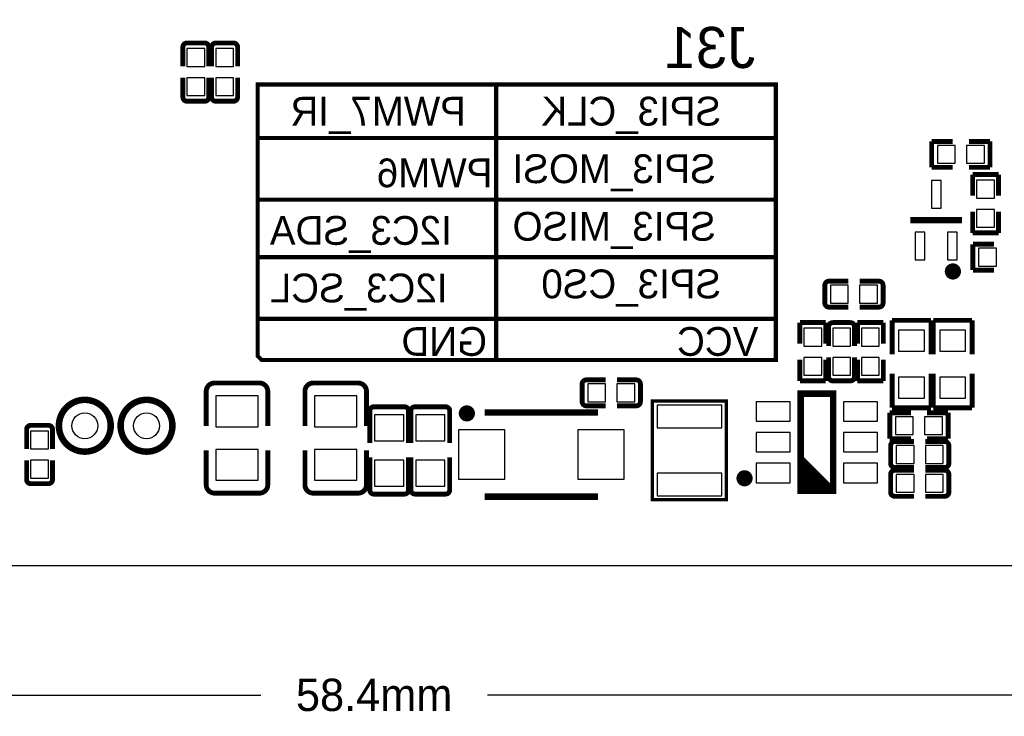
# Model space of a CAD drawing. Extents: x -9 to 263, y -9 to 91.
# Tile 11 of 16: x 168 to 198, y -5 to 17. Entities that reach past the tile are written whole.
import ezdxf
from ezdxf.enums import TextEntityAlignment as Align

# ---------------------------------------------------------------- set-up
doc = ezdxf.new("R2010")
doc.units = 0
doc.header["$MEASUREMENT"] = 0
doc.layers.get('0').update_dxf_attribs({"linetype": 'CONTINUOUS'})
doc.layers.get('Defpoints').update_dxf_attribs({"linetype": 'CONTINUOUS'})
for name, color, linetype in [('BOTTOM', 1, 'CONTINUOUS'), ('OUTLINE', 6, 'CONTINUOUS'), ('SILKSCREEN_BOTTOM', 7, 'CONTINUOUS')]:
    doc.layers.add(name, color=color, linetype=linetype)
doc.dimstyles.get("Standard").update_dxf_attribs({"dimtxt": 0.18, "dimasz": 0.18, "dimexe": 0.18, "dimexo": 0.0625, "dimgap": 0.09, "dimtad": 0, "dimtih": 1, "dimtoh": 1, "dimdec": 4, "dimzin": 0, "dimdsep": 46, "dimtxsty": 'STANDARD', "dimcen": 0.09, "dimadec": 0, "dimazin": 0, "dimtfac": 1, "dimtdec": 4, "dimtofl": 0, "dimtmove": 0, "dimatfit": 3, "dimfxl": 1, "dimtolj": 1, "dimtzin": 0, "dimarcsym": 0})

# ---------------------------------------------------------------- blocks, each defined once
blk = doc.blocks.new('*D12')
at = {"color": 0, "linetype": 'Continuous', "lineweight": -2, "transparency": 16777216}
for p, q in [((150, 1.207), (150, -4.18)), ((208.42, 0.017), (208.42, -4.18)), ((151, -4), (175.5, -4)), ((207.42, -4), (182.5, -4))]:
    blk.add_line(p, q, dxfattribs=at)
at = {"color": 0, "linetype": 'Continuous', "transparency": 16777216}
for points in [[(151, -3.833), (151, -4.167), (150, -4)], [(207.42, -3.833), (207.42, -4.167), (208.42, -4)]]:
    blk.add_solid(points, dxfattribs=at)
at = {"layer": 'Defpoints', "color": 0, "linetype": 'Continuous', "transparency": 16777216}
for p in [(150, 1.27), (208.42, 0.08), (208.42, -4)]:
    blk.add_point(p, dxfattribs=at)
at = {"color": 0, "linetype": 'Continuous', "transparency": 16777216, "insert": (179, -4), "char_height": 1, "attachment_point": 5}
blk.add_mtext('\\A1;58.4mm', dxfattribs=at)

msp = doc.modelspace()

# ---------------------------------------------------------------- linework, layer by layer
at = {"layer": 'BOTTOM'}
for points in [[(173.219994, 15.415082), (173.770006, 15.415082), (173.770006, 15.965094), (173.219994, 15.965094)], [(174.108994, 15.415082), (174.659006, 15.415082), (174.659006, 15.965094), (174.108994, 15.965094)], [(173.219994, 14.514906), (173.770006, 14.514906), (173.770006, 15.064918), (173.219994, 15.064918)], [(174.108994, 14.514906), (174.659006, 14.514906), (174.659006, 15.064918), (174.108994, 15.064918)], [(196.941918, 12.424994), (196.941918, 12.975006), (196.391906, 12.975006), (196.391906, 12.424994)], [(197.842094, 12.424994), (197.842094, 12.975006), (197.292082, 12.975006), (197.292082, 12.424994)], [(196.205, 11.042993), (196.505, 11.042993), (196.505, 11.893004), (196.205, 11.893004)], [(198.154006, 11.901094), (197.603994, 11.901094), (197.603994, 11.351082), (198.154006, 11.351082)], [(198.154006, 11.000918), (197.603994, 11.000918), (197.603994, 10.450906), (198.154006, 10.450906)], [(195.705001, 9.442996), (196.005001, 9.442996), (196.005001, 10.293007), (195.705001, 10.293007)], [(196.704999, 9.442996), (197.004999, 9.442996), (197.004999, 10.293007), (196.704999, 10.293007)], [(198.211918, 9.249994), (198.211918, 9.800006), (197.661906, 9.800006), (197.661906, 9.249994)], [(193.089906, 8.657006), (193.089906, 8.106994), (193.639918, 8.106994), (193.639918, 8.657006)], [(193.990082, 8.657006), (193.990082, 8.106994), (194.540094, 8.106994), (194.540094, 8.657006)], [(192.269994, 6.779082), (192.820006, 6.779082), (192.820006, 7.329094), (192.269994, 7.329094)], [(193.709006, 7.329094), (193.158994, 7.329094), (193.158994, 6.779082), (193.709006, 6.779082)], [(194.598006, 7.329094), (194.047994, 7.329094), (194.047994, 6.779082), (194.598006, 6.779082)], [(195.193001, 6.62291), (195.992999, 6.62291), (195.992999, 7.272922), (195.193001, 7.272922)], [(196.463001, 6.62291), (197.262999, 6.62291), (197.262999, 7.272922), (196.463001, 7.272922)], [(192.269994, 5.878906), (192.820006, 5.878906), (192.820006, 6.428918), (192.269994, 6.428918)], [(193.709006, 6.428918), (193.158994, 6.428918), (193.158994, 5.878906), (193.709006, 5.878906)], [(194.598006, 6.428918), (194.047994, 6.428918), (194.047994, 5.878906), (194.598006, 5.878906)], [(195.193001, 5.173078), (195.992999, 5.173078), (195.992999, 5.82309), (195.193001, 5.82309)], [(196.463001, 5.173078), (197.262999, 5.173078), (197.262999, 5.82309), (196.463001, 5.82309)], [(186.146918, 5.058994), (186.146918, 5.609006), (185.596906, 5.609006), (185.596906, 5.058994)], [(187.047094, 5.058994), (187.047094, 5.609006), (186.497082, 5.609006), (186.497082, 5.058994)], [(174.115001, 4.286987), (175.414999, 4.286987), (175.414999, 5.236997), (174.115001, 5.236997)], [(177.163001, 4.286987), (178.462999, 4.286987), (178.462999, 5.236997), (177.163001, 5.236997)], [(187.735002, 4.256011), (189.734998, 4.256011), (189.734998, 4.95601), (187.735002, 4.95601)], [(190.796985, 5.06001), (190.796985, 4.460011), (191.846995, 4.460011), (191.846995, 5.06001)], [(193.497005, 5.06001), (193.497005, 4.460011), (194.547015, 4.460011), (194.547015, 5.06001)], [(179.014001, 3.856025), (179.913999, 3.856025), (179.913999, 4.656023), (179.014001, 4.656023)], [(180.284001, 3.856025), (181.183999, 3.856025), (181.183999, 4.656023), (180.284001, 4.656023)], [(195.646518, 4.042994), (195.646518, 4.593006), (195.096506, 4.593006), (195.096506, 4.042994)], [(196.546694, 4.042994), (196.546694, 4.593006), (195.996682, 4.593006), (195.996682, 4.042994)], [(168.393994, 3.604082), (168.944006, 3.604082), (168.944006, 4.154094), (168.393994, 4.154094)], [(181.608001, 2.664003), (183.037996, 2.664003), (183.037996, 4.193997), (181.608001, 4.193997)], [(185.288004, 2.664003), (186.717999, 2.664003), (186.717999, 4.193997), (185.288004, 4.193997)], [(190.796985, 4.109999), (190.796985, 3.510001), (191.846995, 3.510001), (191.846995, 4.109999)], [(193.497005, 4.109999), (193.497005, 3.510001), (194.547015, 3.510001), (194.547015, 4.109999)], [(195.671918, 3.153994), (195.671918, 3.704006), (195.121906, 3.704006), (195.121906, 3.153994)], [(196.572094, 3.153994), (196.572094, 3.704006), (196.022082, 3.704006), (196.022082, 3.153994)], [(174.115001, 2.637003), (175.414999, 2.637003), (175.414999, 3.587013), (174.115001, 3.587013)], [(177.163001, 2.637003), (178.462999, 2.637003), (178.462999, 3.587013), (177.163001, 3.587013)], [(168.393994, 2.703906), (168.944006, 2.703906), (168.944006, 3.253918), (168.393994, 3.253918)], [(179.014001, 2.455977), (179.913999, 2.455977), (179.913999, 3.255975), (179.014001, 3.255975)], [(180.284001, 2.455977), (181.183999, 2.455977), (181.183999, 3.255975), (180.284001, 3.255975)], [(190.796985, 3.159989), (190.796985, 2.55999), (191.846995, 2.55999), (191.846995, 3.159989)], [(193.497005, 3.159989), (193.497005, 2.55999), (194.547015, 2.55999), (194.547015, 3.159989)], [(187.735002, 2.15599), (189.734998, 2.15599), (189.734998, 2.855989), (187.735002, 2.855989)], [(195.671918, 2.264994), (195.671918, 2.815006), (195.121906, 2.815006), (195.121906, 2.264994)], [(196.572094, 2.264994), (196.572094, 2.815006), (196.022082, 2.815006), (196.022082, 2.264994)]]:
    msp.add_lwpolyline(points, close=True, dxfattribs=at)
for centre in [(170.066, 4.318), (171.971, 4.318)]:
    msp.add_circle(centre, 0.399999, dxfattribs=at)
at = {"layer": 'OUTLINE'}
msp.add_lwpolyline([(151.27, 0), (253.759, 0, 0.414214), (255.029, 1.27), (255.029, 68.707, 0.414214), (253.759, 69.977), (151.27, 69.977, 0.414214), (150, 68.707), (150, 1.27, 0.414214), (151.27, 0)], format="xyb", dxfattribs=at)
at = {"layer": 'SILKSCREEN_BOTTOM'}
for points, const_width in [([(173.221696, 16.139897, 0.414253), (173.094696, 16.012897)], 0.150012), ([(173.894999, 16.012897, 0.414331), (173.767999, 16.139897)], 0.150012), ([(174.110696, 16.139897, 0.414253), (173.983696, 16.012897)], 0.150012), ([(174.783999, 16.012897, 0.414331), (174.656999, 16.139897)], 0.150012), ([(173.094696, 14.467103, 0.414253), (173.221696, 14.340103)], 0.150012), ([(173.767999, 14.340103, 0.414331), (173.894999, 14.467103)], 0.150012), ([(173.983696, 14.467103, 0.414253), (174.110696, 14.340103)], 0.150012), ([(174.656999, 14.340103, 0.414331), (174.783999, 14.467103)], 0.150012), ([(196.995004, 9.082989, 0.999985), (196.744992, 9.083015, 1.000015), (196.995004, 9.082989)], 0.250012), ([(193.042103, 8.782304, 0.414253), (192.915103, 8.655304)], 0.150012), ([(194.714897, 8.655304, 0.414253), (194.587897, 8.782304)], 0.150012), ([(192.915103, 8.109001, 0.414331), (193.042103, 7.982001)], 0.150012), ([(194.587897, 7.982001, 0.414331), (194.714897, 8.109001)], 0.150012), ([(193.161001, 7.503897, 0.414331), (193.034001, 7.376897)], 0.150012), ([(193.834304, 7.376897, 0.414253), (193.707304, 7.503897)], 0.150012), ([(185.549103, 5.733999, 0.414331), (185.422103, 5.606999)], 0.150012), ([(187.221897, 5.606999, 0.414331), (187.094897, 5.733999)], 0.150012), ([(193.034001, 5.831103, 0.414331), (193.161001, 5.704103)], 0.150012), ([(193.707304, 5.704103, 0.414253), (193.834304, 5.831103)], 0.150012), ([(174.06904, 5.637022, 0.414214), (173.81504, 5.383022)], 0.150114), ([(175.71496, 5.383022, 0.414214), (175.46096, 5.637022)], 0.150114), ([(177.11704, 5.637022, 0.414214), (176.86304, 5.383022)], 0.150114), ([(178.76296, 5.383022, 0.414214), (178.50896, 5.637022)], 0.150114), ([(170.865998, 4.318, -1), (169.266002, 4.318, -1), (170.865998, 4.318)], 0.2), ([(172.770998, 4.318, -1), (171.171002, 4.318, -1), (172.770998, 4.318)], 0.2), ([(178.99156, 4.90474, 0.414214), (178.86456, 4.77774)], 0.150114), ([(180.06344, 4.77774, 0.414214), (179.93644, 4.90474)], 0.150114), ([(180.26156, 4.90474, 0.414214), (180.13456, 4.77774)], 0.150114), ([(181.33344, 4.77774, 0.414214), (181.20644, 4.90474)], 0.150114), ([(181.987998, 4.699, 1), (181.738011, 4.699, 1), (181.987998, 4.699)], 0.250012), ([(185.422103, 5.060696, 0.414253), (185.549103, 4.933696)], 0.150012), ([(187.094897, 4.933696, 0.414253), (187.221897, 5.060696)], 0.150012), ([(168.395696, 4.328897, 0.414253), (168.268696, 4.201897)], 0.150012), ([(169.068999, 4.201897, 0.414331), (168.941999, 4.328897)], 0.150012), ([(195.074103, 3.828999, 0.414331), (194.947103, 3.701999)], 0.150012), ([(196.746897, 3.701999, 0.414331), (196.619897, 3.828999)], 0.150012), ([(194.947103, 3.155696, 0.414253), (195.074103, 3.028696)], 0.150012), ([(196.619897, 3.028696, 0.414253), (196.746897, 3.155696)], 0.150012), ([(190.561997, 2.694991, 0.999972), (190.31201, 2.695016, 1.000028), (190.561997, 2.694991)], 0.250012), ([(195.074103, 2.939999, 0.414331), (194.947103, 2.812999)], 0.150012), ([(196.746897, 2.812999, 0.414331), (196.619897, 2.939999)], 0.150012), ([(168.268696, 2.656103, 0.414253), (168.395696, 2.529103)], 0.150012), ([(168.941999, 2.529103, 0.414331), (169.068999, 2.656103)], 0.150012), ([(173.81504, 2.490978, 0.414214), (174.06904, 2.236978)], 0.150114), ([(175.46096, 2.236978, 0.414214), (175.71496, 2.490978)], 0.150114), ([(176.86304, 2.490978, 0.414214), (177.11704, 2.236978)], 0.150114), ([(178.50896, 2.236978, 0.414214), (178.76296, 2.490978)], 0.150114), ([(178.86456, 2.33426, 0.414214), (178.99156, 2.20726)], 0.150114), ([(179.93644, 2.20726, 0.414214), (180.06344, 2.33426)], 0.150114), ([(180.13456, 2.33426, 0.414214), (180.26156, 2.20726)], 0.150114), ([(181.20644, 2.20726, 0.414214), (181.33344, 2.33426)], 0.150114), ([(194.947103, 2.266696, 0.414253), (195.074103, 2.139696)], 0.150012), ([(196.619897, 2.139696, 0.414253), (196.746897, 2.266696)], 0.150012)]:
    msp.add_lwpolyline(points, format="xyb", dxfattribs=dict(at, const_width=const_width))
for points, const_width in [([(173.767999, 16.139897), (173.221696, 16.139897)], 0.150012), ([(174.656999, 16.139897), (174.110696, 16.139897)], 0.150012), ([(173.094696, 16.012897), (173.094696, 15.415311)], 0.150012), ([(173.894999, 16.012897), (173.894999, 15.415311)], 0.150012), ([(173.983696, 16.012897), (173.983696, 15.415311)], 0.150012), ([(174.783999, 16.012897), (174.783999, 15.415311)], 0.150012), ([(173.094696, 14.467103), (173.094696, 15.064791)], 0.150012), ([(173.894999, 14.467103), (173.894999, 15.064791)], 0.150012), ([(173.983696, 14.467103), (173.983696, 15.064791)], 0.150012), ([(174.783999, 14.467103), (174.783999, 15.064791)], 0.150012), ([(182.766, 14.859), (175.4, 14.859), (175.4, 6.477), (175.527, 6.35), (191.402, 6.35), (191.402, 14.859), (182.766, 14.859), (182.766, 6.35)], 0.127), ([(173.221696, 14.340103), (173.767999, 14.340103)], 0.150012), ([(174.110696, 14.340103), (174.656999, 14.340103)], 0.150012), ([(191.402, 13.208), (175.4, 13.208)], 0.127), ([(196.867089, 13.099999), (196.217103, 13.099999)], 0.150089), ([(196.217103, 13.099999), (196.217103, 12.300001)], 0.150089), ([(197.366911, 13.099999), (198.016897, 13.099999)], 0.150089), ([(198.016897, 13.099999), (198.016897, 12.300001)], 0.150089), ([(196.217103, 12.300001), (196.867089, 12.300001)], 0.150089), ([(198.016897, 12.300001), (197.366911, 12.300001)], 0.150089), ([(197.479001, 11.425911), (197.479001, 12.075897)], 0.150089), ([(197.479001, 12.075897), (198.278999, 12.075897)], 0.150089), ([(198.278999, 12.075897), (198.278999, 11.425911)], 0.150089), ([(175.4, 11.303), (191.402, 11.303)], 0.127), ([(197.479001, 10.926089), (197.479001, 10.276103)], 0.150089), ([(198.278999, 10.276103), (198.278999, 10.926089)], 0.150089), ([(195.555002, 10.668), (197.154998, 10.668)], 0.2), ([(197.479001, 10.276103), (198.278999, 10.276103)], 0.150089), ([(198.137089, 9.924999), (197.487103, 9.924999)], 0.150089), ([(197.487103, 9.924999), (197.487103, 9.125001)], 0.150089), ([(191.402, 9.525), (175.4, 9.525)], 0.127), ([(197.487103, 9.125001), (198.137089, 9.125001)], 0.150089), ([(193.042103, 8.782304), (193.639791, 8.782304)], 0.150012), ([(194.587897, 8.782304), (193.990311, 8.782304)], 0.150012), ([(192.915103, 8.655304), (192.915103, 8.109001)], 0.150012), ([(194.714897, 8.109001), (194.714897, 8.655304)], 0.150012), ([(193.042103, 7.982001), (193.639791, 7.982001)], 0.150012), ([(194.587897, 7.982001), (193.990311, 7.982001)], 0.150012), ([(175.4, 7.62), (191.402, 7.62)], 0.127), ([(196.192948, 7.57301), (194.993052, 7.57301)], 0.150114), ([(194.993052, 7.57301), (194.993052, 6.522974)], 0.150114), ([(196.192948, 6.522974), (196.192948, 7.57301)], 0.150114), ([(197.462948, 7.57301), (196.263052, 7.57301)], 0.150114), ([(196.263052, 7.57301), (196.263052, 6.522974)], 0.150114), ([(197.462948, 6.522974), (197.462948, 7.57301)], 0.150114), ([(192.944999, 7.503897), (192.145001, 7.503897)], 0.150089), ([(192.145001, 7.503897), (192.145001, 6.853911)], 0.150089), ([(192.944999, 6.853911), (192.944999, 7.503897)], 0.150089), ([(193.034001, 7.376897), (193.034001, 6.779209)], 0.150012), ([(193.707304, 7.503897), (193.161001, 7.503897)], 0.150012), ([(193.834304, 7.376897), (193.834304, 6.779209)], 0.150012), ([(193.923001, 6.853911), (193.923001, 7.503897)], 0.150089), ([(193.923001, 7.503897), (194.722999, 7.503897)], 0.150089), ([(194.722999, 7.503897), (194.722999, 6.853911)], 0.150089), ([(192.145001, 5.704103), (192.145001, 6.354089)], 0.150089), ([(192.944999, 6.354089), (192.944999, 5.704103)], 0.150089), ([(193.034001, 5.831103), (193.034001, 6.428689)], 0.150012), ([(193.834304, 5.831103), (193.834304, 6.428689)], 0.150012), ([(193.923001, 6.354089), (193.923001, 5.704103)], 0.150089), ([(194.722999, 5.704103), (194.722999, 6.354089)], 0.150089), ([(185.549103, 5.733999), (186.146689, 5.733999)], 0.150012), ([(187.094897, 5.733999), (186.497209, 5.733999)], 0.150012), ([(192.944999, 5.704103), (192.145001, 5.704103)], 0.150089), ([(193.161001, 5.704103), (193.707304, 5.704103)], 0.150012), ([(193.923001, 5.704103), (194.722999, 5.704103)], 0.150089), ([(194.993052, 4.87299), (194.993052, 5.923026)], 0.150114), ([(196.192948, 5.923026), (196.192948, 4.87299)], 0.150114), ([(196.263052, 4.87299), (196.263052, 5.923026)], 0.150114), ([(197.462948, 5.923026), (197.462948, 4.87299)], 0.150114), ([(175.46096, 5.637022), (174.06904, 5.637022)], 0.150114), ([(178.50896, 5.637022), (177.11704, 5.637022)], 0.150114), ([(185.422103, 5.606999), (185.422103, 5.060696)], 0.150012), ([(187.221897, 5.060696), (187.221897, 5.606999)], 0.150012), ([(173.81504, 5.383022), (173.81504, 4.306824)], 0.150114), ([(175.71496, 5.383022), (175.71496, 4.306824)], 0.150114), ([(176.86304, 5.383022), (176.86304, 4.306824)], 0.150114), ([(178.76296, 5.383022), (178.76296, 4.306824)], 0.150114), ([(192.172001, 5.309997), (192.172001, 2.310003), (193.171999, 2.310003), (193.171999, 5.309997), (192.172001, 5.309997)], 0.2), ([(179.93644, 4.90474), (178.99156, 4.90474)], 0.150114), ([(181.20644, 4.90474), (180.26156, 4.90474)], 0.150114), ([(185.549103, 4.933696), (186.146689, 4.933696)], 0.150012), ([(187.094897, 4.933696), (186.497209, 4.933696)], 0.150012), ([(189.878, 2.032), (187.592, 2.032), (187.592, 5.08), (189.878, 5.08), (189.878, 2.032)], 0.1016), ([(196.192948, 4.87299), (194.993052, 4.87299)], 0.150114), ([(197.462948, 4.87299), (196.263052, 4.87299)], 0.150114), ([(178.86456, 4.77774), (178.86456, 3.785108)], 0.150114), ([(180.06344, 4.77774), (180.06344, 3.785108)], 0.150114), ([(180.13456, 4.77774), (180.13456, 3.785108)], 0.150114), ([(181.33344, 4.77774), (181.33344, 3.785108)], 0.150114), ([(185.913009, 4.728997), (182.412991, 4.728997)], 0.2), ([(195.571689, 4.717999), (194.921703, 4.717999)], 0.150089), ([(194.921703, 4.717999), (194.921703, 3.918001)], 0.150089), ([(196.071511, 4.717999), (196.721497, 4.717999)], 0.150089), ([(196.721497, 4.717999), (196.721497, 3.918001)], 0.150089), ([(168.268696, 4.201897), (168.268696, 3.604311)], 0.150012), ([(168.941999, 4.328897), (168.395696, 4.328897)], 0.150012), ([(169.068999, 4.201897), (169.068999, 3.604311)], 0.150012), ([(194.921703, 3.918001), (195.571689, 3.918001)], 0.150089), ([(196.721497, 3.918001), (196.071511, 3.918001)], 0.150089), ([(194.947103, 3.701999), (194.947103, 3.155696)], 0.150012), ([(195.074103, 3.828999), (195.671689, 3.828999)], 0.150012), ([(196.619897, 3.828999), (196.022209, 3.828999)], 0.150012), ([(196.746897, 3.155696), (196.746897, 3.701999)], 0.150012), ([(173.81504, 2.490978), (173.81504, 3.56235)], 0.150114), ([(175.71496, 2.490978), (175.71496, 3.56235)], 0.150114), ([(176.86304, 2.490978), (176.86304, 3.56235)], 0.150114), ([(178.76296, 2.490978), (178.76296, 3.56235)], 0.150114), ([(178.86456, 2.33426), (178.86456, 3.343656)], 0.150114), ([(180.06344, 2.33426), (180.06344, 3.343656)], 0.150114), ([(180.13456, 2.33426), (180.13456, 3.343656)], 0.150114), ([(181.33344, 2.33426), (181.33344, 3.343656)], 0.150114), ([(193.171999, 2.310003), (192.172001, 3.310001)], 0.2), ([(168.268696, 2.656103), (168.268696, 3.253791)], 0.150012), ([(169.068999, 2.656103), (169.068999, 3.253791)], 0.150012), ([(192.971999, 2.310003), (192.172001, 3.110001)], 0.2), ([(195.074103, 3.028696), (195.671689, 3.028696)], 0.150012), ([(196.619897, 3.028696), (196.022209, 3.028696)], 0.150012), ([(192.772, 2.310003), (192.172001, 2.910002)], 0.2), ([(192.572, 2.310003), (192.172001, 2.710002)], 0.2), ([(194.947103, 2.812999), (194.947103, 2.266696)], 0.150012), ([(195.074103, 2.939999), (195.671689, 2.939999)], 0.150012), ([(196.619897, 2.939999), (196.022209, 2.939999)], 0.150012), ([(196.746897, 2.266696), (196.746897, 2.812999)], 0.150012), ([(168.395696, 2.529103), (168.941999, 2.529103)], 0.150012), ([(192.372001, 2.310003), (192.172001, 2.510003)], 0.2), ([(174.06904, 2.236978), (175.46096, 2.236978)], 0.150114), ([(177.11704, 2.236978), (178.50896, 2.236978)], 0.150114), ([(178.99156, 2.20726), (179.93644, 2.20726)], 0.150114), ([(180.26156, 2.20726), (181.20644, 2.20726)], 0.150114), ([(185.913009, 2.129003), (182.412991, 2.129003)], 0.2), ([(195.074103, 2.139696), (195.671689, 2.139696)], 0.150012), ([(196.619897, 2.139696), (196.022209, 2.139696)], 0.150012)]:
    msp.add_lwpolyline(points, dxfattribs=dict(at, const_width=const_width))

# ---------------------------------------------------------------- texts
at = {"layer": 'SILKSCREEN_BOTTOM', "text_generation_flag": 2, "width": 1.02}
msp.add_text('J31', height=1.27, dxfattribs=at).set_placement((187.973, 15.367), align=Align.RIGHT)
at = {"layer": 'SILKSCREEN_BOTTOM', "text_generation_flag": 2}
for s, p in [('PWM7_IR', (176.416, 13.589)), ('SPI3_CLK', (184.163, 13.589)), ('PWM6', (179.083, 11.684)), ('SPI3_MOSI', (183.274, 11.811)), ('I2C3_SDA', (175.781, 9.906)), ('SPI3_MISO', (183.274, 10.033)), ('SPI3_CS0', (184.163, 8.255)), ('I2C3_SCL', (175.781, 8.128)), ('GND', (179.845, 6.477)), ('VCC', (188.354, 6.477))]:
    msp.add_text(s, height=0.889, dxfattribs=at).set_placement(p, align=Align.RIGHT)

# ---------------------------------------------------------------- dimensions: what is measured, and where the dimension line sits
at = {"linetype": 'Continuous'}
dim = msp.add_linear_dim(base=(208.42, -4), p1=(150, 1.27), p2=(208.42, 0.079985), dimstyle='Standard', override={"dimtxt": 1, "dimasz": 1, "dimgap": 1, "dimdec": 1, "dimpost": 'mm'}, dxfattribs=at)
dim.commit()
dim.dimension.update_dxf_attribs({"geometry": '*D12', "text_midpoint": (179, -4), "dimtype": 160})

doc.saveas('drawing.dxf')
